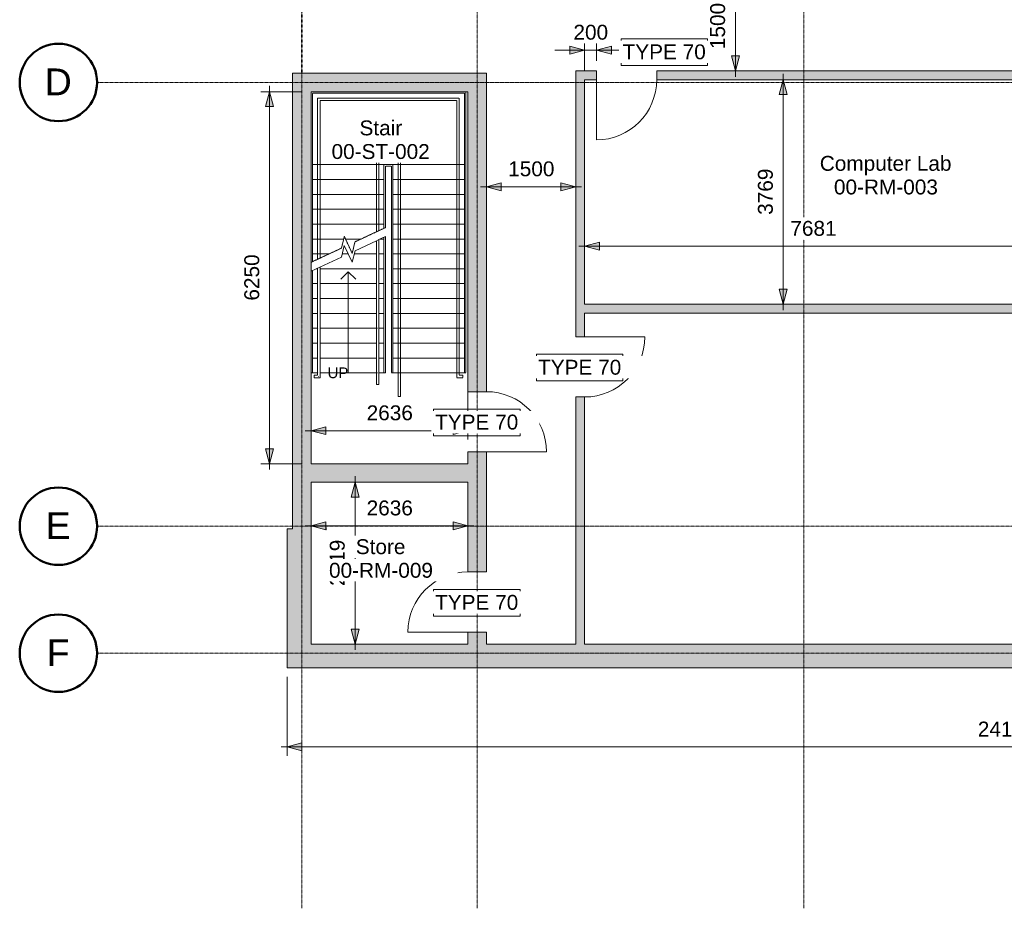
# Model space of a CAD drawing. Header units: millimetres. Extents: x 417482 to 447819, y -400768 to -375709.
# Tile 1 of 5: x 417482 to 434022, y -400768 to -385840. Entities that reach past the tile are written whole.
import ezdxf

# ---------------------------------------------------------------- set-up
doc = ezdxf.new("R2010")
doc.units = ezdxf.units.MM
for name, pattern in [('Dash', [6, 3, -3]), ('Grid Line', [21, 12, -3, 3, -3]), ('Overhead', [4, 2.5, -1.5])]:
    doc.linetypes.add(name, pattern=pattern)
for name, color, linetype, lineweight in [('A-ANNO-DIMS', 211, 'Continuous', 5), ('A-ANNO-DIMS-100', 211, 'Continuous', 5), ('A-AREA', 32, 'Dash', 35), ('A-AREA-IDEN', 2, 'Continuous', 15), ('A-DOOR', 31, 'Continuous', 25), ('A-DOOR-IDEN', 31, 'Continuous', 15), ('A-FLOR-HRAL', 11, 'Continuous', 15), ('A-WALL', 113, 'Continuous', 25), ('A-WALL-PATT', 111, 'Continuous', 25), ('S-GRID', 1, 'Continuous', 5), ('S-GRID-IDEN', 1, 'Continuous', 50), ('S-STRS', 31, 'Continuous', 15), ('S-STRS-ANNO', 31, 'Continuous', 5), ('S-STRS-IDEN', 31, 'Continuous', 15), ('S-STRS-MBND', 31, 'Overhead', 15)]:
    doc.layers.add(name, color=color, linetype=linetype, lineweight=lineweight)
doc.styles.add('Arial', font='arial.ttf', dxfattribs={"height": 180})
doc.styles.add('Arial_1', font='arial.ttf', dxfattribs={"height": 250})
doc.styles.add('Arial_2', font='arial.ttf', dxfattribs={"height": 450})
doc.dimstyles.new('Dim_2_5mm_Arial_Opaque', dxfattribs={"dimscale": 304.8, "dimtxt": 255.06485, "dimasz": 0.82021, "dimexe": 0.492126, "dimexo": 0.492126, "dimgap": 0.328084, "dimtad": 1, "dimdec": 0, "dimzin": 0, "dimdsep": 46, "dimtxsty": 'Arial_1', "dimsah": 1, "dimcen": 0.09, "dimdle": 0.328084, "dimadec": 0, "dimazin": 0, "dimtfac": 1, "dimtdec": 4, "dimtix": 1, "dimtmove": 0, "dimatfit": 3, "dimfxl": 1, "dimtvp": 1, "dimtfill": 1, "dimtolj": 1, "dimtzin": 0, "dimlwd": 15, "dimlwe": 15, "dimarcsym": 2})

# ---------------------------------------------------------------- blocks, each defined once
blk = doc.blocks.new('Doors_IntSgl_1 - 1010x2110mm-585878-00_Digital Design Building')
at = {"layer": 'A-DOOR', "lineweight": 15}
blk.add_line((505, -155), (505, -1165), dxfattribs=at)
blk.add_arc((505, -155), 1010, 180, 270, dxfattribs=at)
blk = doc.blocks.new('Doors_IntSgl_1 - 1010x2110mm-549243-00_Digital Design Building')
at = {"layer": 'A-DOOR', "lineweight": 15}
blk.add_line((505, 75), (505, 1085), dxfattribs=at)
blk.add_arc((505, 75), 1010, 90, 180, dxfattribs=at)
blk = doc.blocks.new('Doors_IntSgl_1 - 1010x2110mm-557114-00_Digital Design Building')
at = {"layer": 'A-DOOR', "lineweight": 15}
blk.add_line((505, 155), (505, 1165), dxfattribs=at)
blk.add_arc((505, 155), 1010, 90, 180, dxfattribs=at)
blk = doc.blocks.new('Handrail Type - Handrail_Internal_-597290-00_Digital Design Building')
at = {"layer": 'A-FLOR-HRAL'}
for p, q in [((422487, -390985), (422487, -391768)), ((422527, -391768), (422527, -390985)), ((422505, -391024), (422509, -391024)), ((422487, -391814), (422427, -391814)), ((422427, -391832), (422427, -391836)), ((422487, -391773), (422487, -391814)), ((422527, -391854), (422527, -391773)), ((422427, -391854), (422527, -391854))]:
    blk.add_line(p, q, dxfattribs=at)
blk.add_open_spline([(422509, -391836), (422509, -391836), (422508, -391835), (422507, -391834), (422506, -391833), (422505, -391832), (422504, -391832)], degree=3, knots=[0.46272837, 0.46272837, 0.46272837, 0.46272837, 0.47916667, 0.5, 0.52083333, 0.53727163, 0.53727163, 0.53727163, 0.53727163], dxfattribs=at)
blk.add_open_spline([(422509, -391774), (422508, -391774), (422507, -391774), (422505, -391774), (422505, -391774)], degree=3, dxfattribs=at)
blk = doc.blocks.new('Handrail Type - Handrail_Internal_-V1-00_Digital Design Building')
at = {"layer": 'A-FLOR-HRAL', "linetype": 'Overhead'}
for p, q in [((422487, -387159), (424866, -387159)), ((422487, -387941), (422487, -387159)), ((422527, -387199), (424826, -387199)), ((422527, -387941), (422527, -387199)), ((424826, -387199), (424826, -388357)), ((424866, -387159), (424866, -388357)), ((422487, -389864), (422487, -387941)), ((422527, -389845), (422527, -387941)), ((424826, -388357), (424826, -391774)), ((424866, -388357), (424866, -391774)), ((422527, -389845), (422487, -389864)), ((424826, -391774), (424826, -391854)), ((424866, -391774), (424866, -391814)), ((424866, -391814), (424926, -391814)), ((424926, -391814), (424926, -391854)), ((424826, -391854), (424926, -391854))]:
    blk.add_line(p, q, dxfattribs=at)
at = {"layer": 'A-FLOR-HRAL'}
for p, q in [((422527, -389995), (422487, -390014)), ((422487, -391774), (422487, -390014)), ((422527, -391774), (422527, -389995)), ((422427, -391814), (422427, -391854)), ((422427, -391814), (422487, -391814)), ((422487, -391814), (422487, -391774)), ((422527, -391854), (422527, -391774)), ((422427, -391854), (422527, -391854))]:
    blk.add_line(p, q, dxfattribs=at)
blk = doc.blocks.new('Top Rail Type - Top Rail_Internal_-597341-00_Digital Design Building')
at = {"layer": 'A-FLOR-HRAL'}
for p, q in [((423476, -390985), (423476, -391768)), ((423516, -391768), (423516, -390985)), ((423494, -391024), (423498, -391024)), ((423476, -391773), (423476, -391969)), ((423516, -391969), (423516, -391773)), ((423494, -391969), (423498, -391969))]:
    blk.add_line(p, q, dxfattribs=at)
blk.add_open_spline([(423498, -391774), (423497, -391774), (423496, -391774), (423495, -391774), (423494, -391774)], degree=3, dxfattribs=at)
blk = doc.blocks.new('Top Rail Type - Top Rail_Internal_-V2-00_Digital Design Building')
at = {"layer": 'A-FLOR-HRAL', "linetype": 'Overhead'}
for p, q in [((423476, -388149), (423877, -388149)), ((423476, -388249), (423476, -388149)), ((423516, -388189), (423837, -388189)), ((423516, -388249), (423516, -388189)), ((423837, -388189), (423837, -388357)), ((423877, -388149), (423877, -388357)), ((423476, -389403), (423476, -388249)), ((423516, -389384), (423516, -388249)), ((423837, -388357), (423837, -391774)), ((423877, -388357), (423877, -391774)), ((423516, -389384), (423476, -389403)), ((423837, -391774), (423837, -392169)), ((423877, -391774), (423877, -392169)), ((423877, -392169), (423837, -392169))]:
    blk.add_line(p, q, dxfattribs=at)
at = {"layer": 'A-FLOR-HRAL'}
for p, q in [((423516, -389534), (423476, -389553)), ((423476, -391774), (423476, -389553)), ((423516, -391774), (423516, -389534)), ((423476, -391969), (423476, -391774)), ((423516, -391969), (423516, -391774)), ((423476, -391969), (423516, -391969))]:
    blk.add_line(p, q, dxfattribs=at)
blk = doc.blocks.new('Doors_IntSgl_1 - 1010x2110mm-549172-00_Digital Design Building')
at = {"layer": 'A-DOOR', "lineweight": 15}
blk.add_line((505, -75), (505, -1085), dxfattribs=at)
blk.add_arc((505, -75), 1010, 180, 270, dxfattribs=at)
blk = doc.blocks.new('DIMBLOCK1-00_Digital Design Building')
at = {"layer": 'A-ANNO-DIMS-100', "lineweight": 20}
for points in [[(423115, -393609), (423048, -393859), (423182, -393859)], [(423115, -396328), (423182, -396078), (423048, -396078)]]:
    blk.add_hatch(color=256, dxfattribs=at).paths.add_polyline_path(points)
for p, q in [((423115, -393609), (423048, -393859)), ((423182, -393859), (423115, -393609)), ((423048, -393859), (423182, -393859)), ((423182, -396078), (423048, -396078)), ((423048, -396078), (423115, -396328)), ((423115, -396328), (423182, -396078))]:
    blk.add_line(p, q, dxfattribs=at)
at = {"layer": 'A-ANNO-DIMS-100', "lineweight": 15}
for p, q in [((423115, -393609), (423088, -393609)), ((423115, -396428), (423115, -393509)), ((423115, -393609), (423265, -393609)), ((423115, -396328), (423088, -396328)), ((423115, -396328), (423265, -396328))]:
    blk.add_line(p, q, dxfattribs=at)
at = {"layer": 'A-ANNO-DIMS-100', "color": 0, "lineweight": 15, "insert": (422691, -395353), "char_height": 250, "width": 922.94, "attachment_point": 1, "rotation": 90, "line_spacing_factor": 0.941778, "style": 'Arial_1', "bg_fill": 3, "box_fill_scale": 1.25, "bg_fill_color": 256, "bg_fill_true_color": 13158600, "bg_fill_transparency": 0}
blk.add_mtext('2719', dxfattribs=at)
blk = doc.blocks.new('DIMBLOCK2-00_Digital Design Building')
at = {"layer": 'A-ANNO-DIMS-100', "lineweight": 20}
for points in [[(422376, -394342), (422626, -394409), (422626, -394275)], [(425012, -394342), (424762, -394275), (424762, -394409)]]:
    blk.add_hatch(color=256, dxfattribs=at).paths.add_polyline_path(points)
for p, q in [((422626, -394275), (422376, -394342)), ((422626, -394409), (422626, -394275)), ((425012, -394342), (424762, -394275)), ((424762, -394275), (424762, -394409)), ((422376, -394342), (422626, -394409)), ((424762, -394409), (425012, -394342))]:
    blk.add_line(p, q, dxfattribs=at)
at = {"layer": 'A-ANNO-DIMS-100', "lineweight": 15}
for p, q in [((422376, -394342), (422376, -394315)), ((425012, -394342), (425012, -394315)), ((422276, -394342), (425112, -394342)), ((422376, -394342), (422376, -394492)), ((425012, -394342), (425012, -394492))]:
    blk.add_line(p, q, dxfattribs=at)
at = {"layer": 'A-ANNO-DIMS-100', "color": 0, "lineweight": 15, "insert": (423310, -393917), "char_height": 250, "width": 922.94, "attachment_point": 1, "line_spacing_factor": 0.941778, "style": 'Arial_1', "bg_fill": 3, "box_fill_scale": 1.25, "bg_fill_color": 256, "bg_fill_true_color": 13158600, "bg_fill_transparency": 0}
blk.add_mtext('2636', dxfattribs=at)
blk = doc.blocks.new('Grid - Standard-590218-00_Digital Design Building')
at = {"layer": 'S-GRID-IDEN'}
blk.add_circle((0, 0), 6.5, dxfattribs=at)
blk = doc.blocks.new('DIMBLOCK3-00_Digital Design Building')
at = {"layer": 'A-ANNO-DIMS-100', "lineweight": 20}
for points in [[(422376, -392744), (422626, -392811), (422626, -392677)], [(425012, -392744), (424762, -392677), (424762, -392811)]]:
    blk.add_hatch(color=256, dxfattribs=at).paths.add_polyline_path(points)
at = {"layer": 'A-ANNO-DIMS-100', "lineweight": 15}
for p, q in [((425012, -392744), (425012, -391924)), ((422276, -392744), (425112, -392744)), ((422376, -392744), (422376, -392717)), ((422376, -392744), (422376, -392894)), ((425012, -392744), (425012, -392894))]:
    blk.add_line(p, q, dxfattribs=at)
at = {"layer": 'A-ANNO-DIMS-100', "lineweight": 20}
for p, q in [((422626, -392677), (422376, -392744)), ((422376, -392744), (422626, -392811)), ((422626, -392811), (422626, -392677)), ((425012, -392744), (424762, -392677)), ((424762, -392677), (424762, -392811)), ((424762, -392811), (425012, -392744))]:
    blk.add_line(p, q, dxfattribs=at)
at = {"layer": 'A-ANNO-DIMS-100', "color": 0, "lineweight": 15, "insert": (423310, -392319), "char_height": 250, "width": 922.94, "attachment_point": 1, "line_spacing_factor": 0.941778, "style": 'Arial_1', "bg_fill": 3, "box_fill_scale": 1.25, "bg_fill_color": 256, "bg_fill_true_color": 13158600, "bg_fill_transparency": 0}
blk.add_mtext('2636', dxfattribs=at)
blk = doc.blocks.new('DIMBLOCK5-00_Digital Design Building')
at = {"layer": 'A-ANNO-DIMS-100', "lineweight": 20}
for points in [[(421680, -387049), (421613, -387299), (421747, -387299)], [(421680, -393299), (421747, -393049), (421613, -393049)]]:
    blk.add_hatch(color=256, dxfattribs=at).paths.add_polyline_path(points)
at = {"layer": 'A-ANNO-DIMS-100', "lineweight": 15}
for p, q in [((421680, -387049), (421530, -387049)), ((421680, -386949), (421680, -393399)), ((421680, -387049), (422226, -387049)), ((421680, -393299), (421530, -393299)), ((421680, -393299), (422226, -393299))]:
    blk.add_line(p, q, dxfattribs=at)
at = {"layer": 'A-ANNO-DIMS-100', "lineweight": 20}
for p, q in [((421680, -387049), (421613, -387299)), ((421747, -387299), (421680, -387049)), ((421613, -387299), (421747, -387299)), ((421747, -393049), (421613, -393049)), ((421613, -393049), (421680, -393299)), ((421680, -393299), (421747, -393049))]:
    blk.add_line(p, q, dxfattribs=at)
at = {"layer": 'A-ANNO-DIMS-100', "color": 0, "lineweight": 15, "insert": (421255, -390559), "char_height": 250, "width": 922.94, "attachment_point": 1, "rotation": 90, "line_spacing_factor": 0.941778, "style": 'Arial_1', "bg_fill": 3, "box_fill_scale": 1.25, "bg_fill_color": 256, "bg_fill_true_color": 13158600, "bg_fill_transparency": 0}
blk.add_mtext('6250', dxfattribs=at)
blk = doc.blocks.new('DIMBLOCK17-00_Digital Design Building')
at = {"layer": 'A-ANNO-DIMS-100', "lineweight": 20}
for points in [[(430308, -386849), (430241, -387099), (430375, -387099)], [(430308, -390618), (430375, -390368), (430241, -390368)]]:
    blk.add_hatch(color=256, dxfattribs=at).paths.add_polyline_path(points)
for p, q in [((430308, -386849), (430241, -387099)), ((430375, -387099), (430308, -386849)), ((430241, -387099), (430375, -387099)), ((430375, -390368), (430241, -390368)), ((430241, -390368), (430308, -390618)), ((430308, -390618), (430375, -390368))]:
    blk.add_line(p, q, dxfattribs=at)
at = {"layer": 'A-ANNO-DIMS-100', "lineweight": 15}
for p, q in [((430308, -386849), (430281, -386849)), ((430308, -390718), (430308, -386749)), ((430308, -386849), (430458, -386849)), ((430308, -390618), (430281, -390618)), ((430308, -390618), (430458, -390618))]:
    blk.add_line(p, q, dxfattribs=at)
at = {"layer": 'A-ANNO-DIMS-100', "color": 0, "lineweight": 15, "insert": (429883, -389118), "char_height": 250, "width": 922.94, "attachment_point": 1, "rotation": 90, "line_spacing_factor": 0.941778, "style": 'Arial_1', "bg_fill": 3, "box_fill_scale": 1.25, "bg_fill_color": 256, "bg_fill_true_color": 13158600, "bg_fill_transparency": 0}
blk.add_mtext('3769', dxfattribs=at)
blk = doc.blocks.new('DIMBLOCK33-00_Digital Design Building')
at = {"layer": 'A-ANNO-DIMS-100', "lineweight": 20}
for points in [[(421974, -398057), (422224, -398124), (422224, -397990)], [(446140, -398057), (445890, -397990), (445890, -398124)]]:
    blk.add_hatch(color=256, dxfattribs=at).paths.add_polyline_path(points)
at = {"layer": 'A-ANNO-DIMS-100', "lineweight": 15}
for p, q in [((421974, -398057), (421974, -396880)), ((446140, -398057), (446140, -396880)), ((421874, -398057), (446240, -398057)), ((421974, -398057), (421974, -398207)), ((446140, -398057), (446140, -398207))]:
    blk.add_line(p, q, dxfattribs=at)
at = {"layer": 'A-ANNO-DIMS-100', "lineweight": 20}
for p, q in [((422224, -397990), (421974, -398057)), ((421974, -398057), (422224, -398124)), ((422224, -398124), (422224, -397990)), ((446140, -398057), (445890, -397990)), ((445890, -397990), (445890, -398124)), ((445890, -398124), (446140, -398057))]:
    blk.add_line(p, q, dxfattribs=at)
at = {"layer": 'A-ANNO-DIMS-100', "color": 0, "lineweight": 15, "insert": (433577, -397632), "char_height": 250, "width": 1153.68, "attachment_point": 1, "line_spacing_factor": 0.941778, "style": 'Arial_1', "bg_fill": 3, "box_fill_scale": 1.25, "bg_fill_color": 256, "bg_fill_true_color": 13158600, "bg_fill_transparency": 0}
blk.add_mtext('24166', dxfattribs=at)
blk = doc.blocks.new('DIMBLOCK36-00_Digital Design Building')
at = {"layer": 'A-ANNO-DIMS-100', "lineweight": 20}
for points in [[(426972, -386349), (426722, -386282), (426722, -386416)], [(427172, -386349), (427422, -386416), (427422, -386282)]]:
    blk.add_hatch(color=256, dxfattribs=at).paths.add_polyline_path(points)
at = {"layer": 'A-ANNO-DIMS-100', "lineweight": 15}
for p, q in [((426972, -386349), (426972, -386199)), ((427172, -386349), (427172, -386199)), ((426474, -386349), (427671, -386349)), ((426972, -386349), (426972, -386699)), ((427172, -386349), (427172, -386529))]:
    blk.add_line(p, q, dxfattribs=at)
at = {"layer": 'A-ANNO-DIMS-100', "lineweight": 20}
for p, q in [((426972, -386349), (426722, -386282)), ((426722, -386282), (426722, -386416)), ((426722, -386416), (426972, -386349)), ((427422, -386282), (427172, -386349)), ((427172, -386349), (427422, -386416)), ((427422, -386416), (427422, -386282))]:
    blk.add_line(p, q, dxfattribs=at)
at = {"layer": 'A-ANNO-DIMS-100', "color": 0, "lineweight": 15, "insert": (426784, -385925), "char_height": 250, "width": 692.21, "attachment_point": 1, "line_spacing_factor": 0.941778, "style": 'Arial_1', "bg_fill": 3, "box_fill_scale": 1.25, "bg_fill_color": 256, "bg_fill_true_color": 13158600, "bg_fill_transparency": 0}
blk.add_mtext('200', dxfattribs=at)
blk = doc.blocks.new('DIMBLOCK37-00_Digital Design Building')
at = {"layer": 'A-ANNO-DIMS-100', "lineweight": 20}
for points in [[(429506, -385199), (429439, -385449), (429573, -385449)], [(429506, -386699), (429573, -386449), (429439, -386449)]]:
    blk.add_hatch(color=256, dxfattribs=at).paths.add_polyline_path(points)
at = {"layer": 'A-ANNO-DIMS-100', "lineweight": 15}
for p, q in [((429506, -385199), (429356, -385199)), ((429506, -385099), (429506, -386799)), ((429506, -385199), (429533, -385199)), ((429506, -386699), (429356, -386699)), ((429506, -386699), (429533, -386699))]:
    blk.add_line(p, q, dxfattribs=at)
at = {"layer": 'A-ANNO-DIMS-100', "lineweight": 20}
for p, q in [((429506, -385199), (429439, -385449)), ((429573, -385449), (429506, -385199)), ((429439, -385449), (429573, -385449)), ((429573, -386449), (429439, -386449)), ((429439, -386449), (429506, -386699)), ((429506, -386699), (429573, -386449))]:
    blk.add_line(p, q, dxfattribs=at)
at = {"layer": 'A-ANNO-DIMS-100', "color": 0, "lineweight": 15, "insert": (429081, -386334), "char_height": 250, "width": 922.94, "attachment_point": 1, "rotation": 90, "line_spacing_factor": 0.941778, "style": 'Arial_1', "bg_fill": 3, "box_fill_scale": 1.25, "bg_fill_color": 256, "bg_fill_true_color": 13158600, "bg_fill_transparency": 0}
blk.add_mtext('1500', dxfattribs=at)
blk = doc.blocks.new('DIMBLOCK38-00_Digital Design Building')
at = {"layer": 'A-ANNO-DIMS-100', "lineweight": 20}
for points in [[(425322, -388645), (425572, -388712), (425572, -388578)], [(426822, -388645), (426572, -388578), (426572, -388712)]]:
    blk.add_hatch(color=256, dxfattribs=at).paths.add_polyline_path(points)
at = {"layer": 'A-ANNO-DIMS-100', "lineweight": 15}
for p, q in [((425222, -388645), (426922, -388645)), ((425322, -388645), (425322, -388618)), ((425322, -388645), (425322, -388795)), ((426822, -388645), (426822, -388618)), ((426822, -388645), (426822, -388795))]:
    blk.add_line(p, q, dxfattribs=at)
at = {"layer": 'A-ANNO-DIMS-100', "lineweight": 20}
for p, q in [((425572, -388578), (425322, -388645)), ((425322, -388645), (425572, -388712)), ((425572, -388712), (425572, -388578)), ((426822, -388645), (426572, -388578)), ((426572, -388578), (426572, -388712)), ((426572, -388712), (426822, -388645))]:
    blk.add_line(p, q, dxfattribs=at)
at = {"layer": 'A-ANNO-DIMS-100', "color": 0, "lineweight": 15, "insert": (425688, -388220), "char_height": 250, "width": 922.94, "attachment_point": 1, "line_spacing_factor": 0.941778, "style": 'Arial_1', "bg_fill": 3, "box_fill_scale": 1.25, "bg_fill_color": 256, "bg_fill_true_color": 13158600, "bg_fill_transparency": 0}
blk.add_mtext('1500', dxfattribs=at)
blk = doc.blocks.new('DIMBLOCK39-00_Digital Design Building')
at = {"layer": 'A-ANNO-DIMS-100', "lineweight": 20}
for points in [[(426972, -389645), (427222, -389712), (427222, -389578)], [(434653, -389645), (434403, -389578), (434403, -389712)]]:
    blk.add_hatch(color=256, dxfattribs=at).paths.add_polyline_path(points)
at = {"layer": 'A-ANNO-DIMS-100', "lineweight": 15}
for p, q in [((426872, -389645), (434753, -389645)), ((426972, -389645), (426972, -389618)), ((426972, -389645), (426972, -389795)), ((434653, -389645), (434653, -389618)), ((434653, -389645), (434653, -389795))]:
    blk.add_line(p, q, dxfattribs=at)
at = {"layer": 'A-ANNO-DIMS-100', "lineweight": 20}
for p, q in [((427222, -389578), (426972, -389645)), ((426972, -389645), (427222, -389712)), ((427222, -389712), (427222, -389578)), ((434653, -389645), (434403, -389578)), ((434403, -389578), (434403, -389712)), ((434403, -389712), (434653, -389645))]:
    blk.add_line(p, q, dxfattribs=at)
at = {"layer": 'A-ANNO-DIMS-100', "color": 0, "lineweight": 15, "insert": (430428, -389220), "char_height": 250, "width": 922.94, "attachment_point": 1, "line_spacing_factor": 0.941778, "style": 'Arial_1', "bg_fill": 3, "box_fill_scale": 1.25, "bg_fill_color": 256, "bg_fill_true_color": 13158600, "bg_fill_transparency": 0}
blk.add_mtext('7681', dxfattribs=at)

msp = doc.modelspace()

# ---------------------------------------------------------------- hatches: boundary and pattern name
at = {"layer": 'A-WALL-PATT'}
h = msp.add_hatch(color=256, dxfattribs=at)
h.paths.add_polyline_path([(425322.3, -396328), (425322.3, -396128), (425012.3, -396128), (425012.3, -396328)])
h.paths.add_polyline_path([(425322.3, -395118), (425322.3, -393099), (425012.3, -393099), (425012.3, -395118)])
h.paths.add_polyline_path([(425012.3, -392089), (425322.3, -392089), (425322.3, -386739), (425012.3, -386739), (425012.3, -388435.4)])
h.paths.add_polyline_path([(425012.3, -385199), (425322.3, -385199), (425322.3, -381550), (425012.3, -381550), (425012.3, -385049)])
h = msp.add_hatch(color=256, dxfattribs=at)
h.paths.add_polyline_path([(440506, -386849), (441142.3, -386849), (441142.3, -386699), (439558.3, -386699), (439558.3, -386849)])
h.paths.add_polyline_path([(427172.3, -386849), (427172.3, -386699), (426822.3, -386699), (426822.3, -386849), (426972.3, -386849)])
h.paths.add_polyline_path([(438548.3, -386849), (438548.3, -386699), (428182.3, -386699), (428182.3, -386849), (438348.3, -386849)])
for points in [[(422376.3, -387049), (425012.3, -387049), (425012.3, -386739), (422066.3, -386739), (422066.3, -387049)], [(422066.3, -394395), (422376.3, -394395), (422376.3, -387049), (422066.3, -387049), (422066.3, -393609)], [(441142.3, -390768), (441142.3, -390618), (426972.3, -390618), (426972.3, -390768), (438348.3, -390768)], [(422376.3, -393609), (425012.3, -393609), (425012.3, -393299), (422376.3, -393299), (422376.3, -393322.5)], [(422066.3, -396328), (422376.3, -396328), (422376.3, -394395), (421974.3, -394395), (421974.3, -396328)], [(445738.3, -396730), (445738.3, -396328), (421974.3, -396328), (421974.3, -396730), (443338.3, -396730)]]:
    msp.add_hatch(color=256, dxfattribs=at).paths.add_polyline_path(points)
h = msp.add_hatch(color=256, dxfattribs=at)
h.paths.add_polyline_path([(426972.3, -396328), (426972.3, -392178), (426822.3, -392178), (426822.3, -396328)])
h.paths.add_polyline_path([(426972.3, -391168), (426972.3, -386849), (426822.3, -386849), (426822.3, -391168)])

# ---------------------------------------------------------------- linework, layer by layer
at = {"layer": 'A-AREA'}
msp.add_line((422221.3, -386739), (422221.3, -385124), dxfattribs=at)
at = {"layer": 'A-DOOR-IDEN', "lineweight": 5, "flags": 128}
for points in [[(426164.6, -391461), (427616.6, -391461), (427616.6, -391908), (426164.6, -391908)], [(424434.6, -395411), (425886.6, -395411), (425886.6, -395858), (424434.6, -395858)]]:
    msp.add_lwpolyline(points, close=True, dxfattribs=at)
at = {"layer": 'A-WALL', "lineweight": 20}
for p, q in [((427172.3, -386699), (426822.3, -386699)), ((426822.3, -386699), (426822.3, -391168)), ((427172.3, -386849), (427172.3, -386699)), ((438548.3, -386699), (428182.3, -386699)), ((428182.3, -386699), (428182.3, -386849)), ((425322.3, -386739), (422066.3, -386739)), ((422066.3, -386739), (422066.3, -394395)), ((425322.3, -392089), (425322.3, -386739)), ((426972.3, -386849), (427172.3, -386849)), ((426972.3, -390618), (426972.3, -386849)), ((428182.3, -386849), (434652.9, -386849)), ((422376.3, -387049), (425012.3, -387049)), ((422376.3, -393299), (422376.3, -387049)), ((425012.3, -387049), (425012.3, -392089)), ((434652.9, -390618), (426972.3, -390618)), ((426972.3, -391168), (426972.3, -390768)), ((426972.3, -390768), (441142.3, -390768)), ((426822.3, -391168), (426972.3, -391168)), ((425012.3, -392089), (425322.3, -392089)), ((426972.3, -392178), (426822.3, -392178)), ((426822.3, -392178), (426822.3, -396328)), ((426972.3, -396328), (426972.3, -392178)), ((425012.3, -393099), (425012.3, -393299)), ((425322.3, -393099), (425012.3, -393099)), ((425322.3, -395118), (425322.3, -393099)), ((425012.3, -393299), (422376.3, -393299)), ((422376.3, -396328), (422376.3, -393609)), ((422376.3, -393609), (425012.3, -393609)), ((425012.3, -393609), (425012.3, -395118)), ((422066.3, -394395), (421974.3, -394395)), ((421974.3, -394395), (421974.3, -396730)), ((425012.3, -395118), (425322.3, -395118)), ((425012.3, -396128), (425012.3, -396328)), ((425322.3, -396128), (425012.3, -396128)), ((425322.3, -396328), (425322.3, -396128)), ((425012.3, -396328), (422376.3, -396328)), ((426822.3, -396328), (425322.3, -396328)), ((441142.3, -396328), (426972.3, -396328)), ((421974.3, -396730), (446140.3, -396730))]:
    msp.add_line(p, q, dxfattribs=at)
at = {"layer": 'S-GRID', "linetype": 'Grid Line'}
for p, q in [((430653.3, -400768.3), (430653.3, -377008.9)), ((447818.5, -386894), (418781.7, -386894))]:
    msp.add_line(p, q, dxfattribs=at)
at = {"layer": 'S-STRS', "linetype": 'Overhead'}
for p, q in [((423537.4, -389524), (423601.3, -389524)), ((422900.9, -389774), (423001.3, -389774)), ((423101.8, -389774), (423475.9, -389774)), ((423515.9, -389774), (423601.3, -389774)), ((422465.2, -390024), (422486.7, -390024)), ((422526.7, -390024), (423475.9, -390024)), ((423515.9, -390024), (423601.3, -390024)), ((422401.3, -390274), (422486.7, -390274)), ((422526.7, -390274), (423475.9, -390274)), ((423515.9, -390274), (423601.3, -390274)), ((422401.3, -390524), (422486.7, -390524)), ((422526.7, -390524), (423475.9, -390524)), ((423515.9, -390524), (423601.3, -390524)), ((422401.3, -390774), (422486.7, -390774)), ((422526.7, -390774), (423475.9, -390774)), ((423515.9, -390774), (423601.3, -390774)), ((422401.3, -391024), (422486.7, -391024)), ((422526.7, -391024), (423475.9, -391024)), ((423515.9, -391024), (423601.3, -391024)), ((422401.3, -391274), (422486.7, -391274)), ((422526.7, -391274), (423475.9, -391274)), ((423515.9, -391274), (423601.3, -391274)), ((422401.3, -391524), (422486.7, -391524)), ((422526.7, -391524), (423475.9, -391524)), ((423515.9, -391524), (423601.3, -391524)), ((422401.3, -391774), (422486.7, -391774)), ((422526.7, -391774), (423475.9, -391774)), ((423515.9, -391774), (423601.3, -391774))]:
    msp.add_line(p, q, dxfattribs=at)
at = {"layer": 'S-STRS'}
for p, q in [((423537.4, -389524), (423601.3, -389524)), ((423601.3, -389524), (423601.3, -389494.2)), ((423601.3, -389774), (423601.3, -389524)), ((423626.3, -391774), (423626.3, -389482.6)), ((422900.9, -389774), (423001.3, -389774)), ((423101.8, -389774), (423475.9, -389774)), ((423515.9, -389774), (423601.3, -389774)), ((423601.3, -390024), (423601.3, -389774)), ((422465.2, -390024), (422486.7, -390024)), ((422526.7, -390024), (423475.9, -390024)), ((423515.9, -390024), (423601.3, -390024)), ((423601.3, -390274), (423601.3, -390024)), ((422401.3, -390274), (422401.3, -390053.8)), ((422401.3, -390524), (422401.3, -390274)), ((422401.3, -390274), (422486.7, -390274)), ((422526.7, -390274), (423475.9, -390274)), ((423515.9, -390274), (423601.3, -390274)), ((423601.3, -390524), (423601.3, -390274)), ((422401.3, -390774), (422401.3, -390524)), ((422401.3, -390524), (422486.7, -390524)), ((422526.7, -390524), (423475.9, -390524)), ((423515.9, -390524), (423601.3, -390524)), ((423601.3, -390774), (423601.3, -390524)), ((422401.3, -391024), (422401.3, -390774)), ((422401.3, -390774), (422486.7, -390774)), ((422526.7, -390774), (423475.9, -390774)), ((423515.9, -390774), (423601.3, -390774)), ((423601.3, -391024), (423601.3, -390774)), ((422401.3, -391274), (422401.3, -391024)), ((422401.3, -391024), (422486.7, -391024)), ((422526.7, -391024), (423475.9, -391024)), ((423515.9, -391024), (423601.3, -391024)), ((423601.3, -391274), (423601.3, -391024)), ((422401.3, -391524), (422401.3, -391274)), ((422401.3, -391274), (422486.7, -391274)), ((422526.7, -391274), (423475.9, -391274)), ((423515.9, -391274), (423601.3, -391274)), ((423601.3, -391524), (423601.3, -391274)), ((422401.3, -391774), (422401.3, -391524)), ((422401.3, -391524), (422486.7, -391524)), ((422526.7, -391524), (423475.9, -391524)), ((423515.9, -391524), (423601.3, -391524)), ((423601.3, -391774), (423601.3, -391524)), ((422376.3, -391774), (422401.3, -391774)), ((422401.3, -391774), (422486.7, -391774)), ((422526.7, -391774), (423475.9, -391774)), ((423515.9, -391774), (423601.3, -391774)), ((423601.3, -391774), (423626.3, -391774))]:
    msp.add_line(p, q, dxfattribs=at)
at = {"layer": 'S-STRS-ANNO'}
for p, q in [((423001.3, -390074), (422876.3, -390199)), ((423001.3, -390274), (423001.3, -390074)), ((423001.3, -390074), (423126.3, -390199)), ((423001.3, -390524), (423001.3, -390274)), ((423001.3, -390774), (423001.3, -390524)), ((423001.3, -391024), (423001.3, -390774)), ((423001.3, -391274), (423001.3, -391024)), ((423001.3, -391524), (423001.3, -391274)), ((423001.3, -391774), (423001.3, -391524))]:
    msp.add_line(p, q, dxfattribs=at)
at = {"layer": 'S-STRS-MBND'}
for p, q in [((422376.3, -387049), (422376.3, -388236.1)), ((424976.3, -387049), (422376.3, -387049)), ((424976.3, -388061.9), (424976.3, -387049)), ((422401.3, -387074), (422401.3, -388236.1)), ((424951.3, -387074), (422401.3, -387074)), ((424951.3, -388061.9), (424951.3, -387074)), ((424951.3, -388061.9), (424951.3, -391774)), ((424976.3, -388061.9), (424976.3, -391774)), ((422376.3, -389569.4), (422376.3, -388236.1)), ((422401.3, -389903.8), (422401.3, -388236.1)), ((422401.3, -388274), (423601.3, -388274)), ((422401.3, -388274), (423601.3, -388274)), ((423601.3, -388274), (423601.3, -388299)), ((423601.3, -388274), (423726.3, -388274)), ((423601.3, -388299), (423601.3, -388274)), ((423601.3, -389344.2), (423601.3, -388299)), ((423626.3, -388299), (423726.3, -388299)), ((423626.3, -389332.6), (423626.3, -388299)), ((423751.3, -388274), (423726.3, -388274)), ((423726.3, -388299), (423726.3, -391774)), ((423751.3, -388274), (423751.3, -391774)), ((424951.3, -388274), (423751.3, -388274)), ((424951.3, -388274), (423751.3, -388274)), ((422401.3, -388524), (423601.3, -388524)), ((422401.3, -388524), (423601.3, -388524)), ((424951.3, -388524), (423751.3, -388524)), ((424951.3, -388524), (423751.3, -388524)), ((422401.3, -388774), (423601.3, -388774)), ((422401.3, -388774), (423601.3, -388774)), ((424951.3, -388774), (423751.3, -388774)), ((424951.3, -388774), (423751.3, -388774)), ((422401.3, -389024), (423601.3, -389024)), ((422401.3, -389024), (423601.3, -389024)), ((424951.3, -389024), (423751.3, -389024)), ((424951.3, -389024), (423751.3, -389024)), ((422401.3, -389274), (423601.3, -389274)), ((422401.3, -389274), (423601.3, -389274)), ((423626.3, -389332.6), (423114.6, -389571.2)), ((424951.3, -389274), (423751.3, -389274)), ((424951.3, -389274), (423751.3, -389274)), ((422401.3, -389524), (422925.2, -389524)), ((422401.3, -389524), (422925.2, -389524)), ((422935.3, -389482.4), (422888, -389676.8)), ((423067.4, -389765.6), (422935.3, -389482.4)), ((422954.7, -389524), (423215.8, -389524)), ((422954.7, -389524), (423215.8, -389524)), ((424951.3, -389524), (423751.3, -389524)), ((424951.3, -389524), (423751.3, -389524)), ((422888, -389676.8), (422376.3, -389915.4)), ((423114.6, -389571.2), (423067.4, -389765.6)), ((422401.3, -389774), (422679.6, -389774)), ((422401.3, -389774), (422679.6, -389774)), ((424951.3, -389774), (423751.3, -389774)), ((424951.3, -389774), (423751.3, -389774)), ((424951.3, -390024), (423751.3, -390024)), ((424951.3, -390024), (423751.3, -390024)), ((424951.3, -390274), (423751.3, -390274)), ((424951.3, -390274), (423751.3, -390274)), ((424951.3, -390524), (423751.3, -390524)), ((424951.3, -390524), (423751.3, -390524)), ((424951.3, -390774), (423751.3, -390774)), ((424951.3, -390774), (423751.3, -390774)), ((424951.3, -391024), (423751.3, -391024)), ((424951.3, -391024), (423751.3, -391024)), ((424951.3, -391274), (423751.3, -391274)), ((424951.3, -391274), (423751.3, -391274)), ((424951.3, -391524), (423751.3, -391524)), ((424951.3, -391524), (423751.3, -391524)), ((423726.3, -391774), (423751.3, -391774)), ((424951.3, -391774), (423751.3, -391774)), ((424951.3, -391774), (424976.3, -391774))]:
    msp.add_line(p, q, dxfattribs=at)
at = {"layer": 'S-STRS-MBND', "linetype": 'Continuous', "lineweight": 18}
for p, q in [((423626.3, -389482.6), (423515.9, -389534)), ((422935.3, -389632.4), (422888, -389826.8)), ((423067.4, -389915.6), (422935.3, -389632.4)), ((423475.9, -389552.7), (423114.6, -389721.2)), ((422888, -389826.8), (422376.3, -390065.4)), ((423114.6, -389721.2), (423067.4, -389915.6))]:
    msp.add_line(p, q, dxfattribs=at)

# ---------------------------------------------------------------- block references
at = {"layer": 'A-DOOR'}
for name, p, rotation in [('Doors_IntSgl_1 - 1010x2110mm-549243-00_Digital Design Building', (427677.3, -386774), 180), ('Doors_IntSgl_1 - 1010x2110mm-549172-00_Digital Design Building', (426897.3, -391673), 90), ('Doors_IntSgl_1 - 1010x2110mm-557114-00_Digital Design Building', (425167.3, -392594), 270), ('Doors_IntSgl_1 - 1010x2110mm-585878-00_Digital Design Building', (425167.3, -395623), 270)]:
    msp.add_blockref(name, p, dxfattribs=dict(at, rotation=rotation))
at = {"layer": 'A-FLOR-HRAL'}
for name in ['Handrail Type - Handrail_Internal_-V1-00_Digital Design Building', 'Top Rail Type - Top Rail_Internal_-V2-00_Digital Design Building', 'Handrail Type - Handrail_Internal_-597290-00_Digital Design Building', 'Top Rail Type - Top Rail_Internal_-597341-00_Digital Design Building']:
    msp.add_blockref(name, (0, 0), dxfattribs=at)
at = {"layer": 'S-GRID-IDEN', "xscale": 99.99999999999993, "yscale": 99.99999999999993, "zscale": 99.99999999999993, "rotation": 89.99999999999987}
for p in [(418131.7, -386894), (418131.7, -394349), (418131.7, -396483)]:
    msp.add_blockref('Grid - Standard-590218-00_Digital Design Building', p, dxfattribs=at)

# ---------------------------------------------------------------- texts
at = {"layer": 'A-AREA-IDEN', "lineweight": 5, "insert": (430922.2, -388128.1), "char_height": 250, "width": 2669.619, "attachment_point": 1, "style": 'Arial_1', "bg_fill": 3, "box_fill_scale": 1.25, "bg_fill_color": 256, "bg_fill_true_color": 13158600, "bg_fill_transparency": 0}
msp.add_mtext('Computer Lab', dxfattribs=at)
at = {"layer": 'S-STRS-IDEN', "lineweight": 5, "insert": (422653.8, -391681.6), "char_height": 180, "width": 417.019, "attachment_point": 1, "line_spacing_factor": 0.941778, "style": 'Arial'}
msp.add_mtext('UP', dxfattribs=at)

# ---------------------------------------------------------------- next in the draw order: texts
at = {"layer": 'A-AREA-IDEN', "lineweight": 5, "char_height": 250, "attachment_point": 1, "style": 'Arial_1', "bg_fill": 3, "box_fill_scale": 1.25, "bg_fill_color": 256, "bg_fill_true_color": 13158600, "bg_fill_transparency": 0}
for s, insert, width in [('Stair', (423190.1, -387532.6), 865.822), ('00-ST-002', (422720.4, -387929.4), 1996.202), ('00-RM-003', (431160.3, -388524.9), 2100.421)]:
    msp.add_mtext(s, dxfattribs=dict(at, insert=insert, width=width))
at = {"layer": 'A-DOOR-IDEN', "lineweight": 5, "insert": (426189.6, -391553.5), "char_height": 250, "width": 1691.561, "attachment_point": 1, "style": 'Arial_1', "bg_fill": 3, "box_fill_scale": 1.25, "bg_fill_color": 256, "bg_fill_true_color": 13158600, "bg_fill_transparency": 0}
msp.add_mtext('TYPE 70', dxfattribs=at)
at = {"layer": 'S-GRID-IDEN', "lineweight": 5, "char_height": 450, "attachment_point": 1, "style": 'Arial_2', "bg_fill": 3, "box_fill_scale": 1.25, "bg_fill_color": 256, "bg_fill_true_color": 13158600, "bg_fill_transparency": 0}
for s, insert, width in [('D', (417902.8, -386659), 553.164), ('E', (417919.3, -394114), 513.08), ('F', (417935.8, -396248), 472.996)]:
    msp.add_mtext(s, dxfattribs=dict(at, insert=insert, width=width))

# ---------------------------------------------------------------- next in the draw order: dimensions: what is measured, and where the dimension line sits
at = {"layer": 'A-ANNO-DIMS', "lineweight": 15}
for base, p1, p2, override, picture, middle in [((429505.8, -386699), (429682.6, -385199), (429682.6, -386699), {"dimpost": '<>', "dimfxl": 1500}, 'DIMBLOCK37-00_Digital Design Building', (429278.2, -385949)), ((430308, -386849), (430131.2, -390618), (430131.2, -386849), {"dimpost": '<>', "dimfxl": 3769}, 'DIMBLOCK17-00_Digital Design Building', (430080.3, -388733.5)), ((423115.2, -393609), (422938.4, -396328), (422938.4, -393609), {"dimpost": '<>', "dimfxl": 2719}, 'DIMBLOCK1-00_Digital Design Building', (422887.5, -394968.5))]:
    dim = msp.add_linear_dim(base=base, p1=p1, p2=p2, angle=90, dimstyle='Dim_2_5mm_Arial_Opaque', override=override, dxfattribs=at)
    dim.commit()
    dim.dimension.update_dxf_attribs({"geometry": picture, "text_midpoint": middle})
dim = msp.add_linear_dim(base=(427172.3, -386349.1), p1=(426972.3, -386849), p2=(427172.3, -386679), dimstyle='Dim_2_5mm_Arial_Opaque', override={"dimpost": '<>', "dimfxl": 262.488095}, dxfattribs=at)
dim.commit()
dim.dimension.update_dxf_attribs({"geometry": 'DIMBLOCK36-00_Digital Design Building', "text_midpoint": (427072.3, -386121.4)})

# ---------------------------------------------------------------- next in the draw order: linework, layer by layer
at = {"layer": 'A-DOOR-IDEN', "lineweight": 5, "flags": 128}
msp.add_lwpolyline([(427584.6, -386162), (429036.6, -386162), (429036.6, -386609), (427584.6, -386609)], close=True, dxfattribs=at)
at = {"layer": 'S-GRID', "linetype": 'Grid Line'}
msp.add_line((447818.5, -396483), (418781.7, -396483), dxfattribs=at)

# ---------------------------------------------------------------- next in the draw order: texts
at = {"layer": 'A-AREA-IDEN', "lineweight": 5, "insert": (422677.9, -394964.7), "char_height": 250, "width": 2100.421, "attachment_point": 1, "style": 'Arial_1', "bg_fill": 3, "box_fill_scale": 1.25, "bg_fill_color": 256, "bg_fill_true_color": 13158600, "bg_fill_transparency": 0}
msp.add_mtext('00-RM-009', dxfattribs=at)

# ---------------------------------------------------------------- next in the draw order: dimensions: what is measured, and where the dimension line sits
at = {"layer": 'A-ANNO-DIMS', "lineweight": 15}
for base, p1, p2, override, picture, middle in [((434652.9, -389644.8), (426972.3, -389468), (434652.9, -389468), {"dimpost": '<>', "dimfxl": 7680.555556}, 'DIMBLOCK39-00_Digital Design Building', (430812.6, -389417.1)), ((425012.3, -394341.8), (422376.3, -394165), (425012.3, -394165), {"dimpost": '<>', "dimfxl": 2636}, 'DIMBLOCK2-00_Digital Design Building', (423694.3, -394114))]:
    dim = msp.add_linear_dim(base=base, p1=p1, p2=p2, dimstyle='Dim_2_5mm_Arial_Opaque', override=override, dxfattribs=at)
    dim.commit()
    dim.dimension.update_dxf_attribs({"geometry": picture, "text_midpoint": middle})

# ---------------------------------------------------------------- next in the draw order: linework, layer by layer
at = {"layer": 'S-GRID', "linetype": 'Grid Line'}
for p, q in [((422221.3, -400768.3), (422221.3, -377008.9)), ((425167.3, -400768.3), (425167.3, -377008.9)), ((447818.5, -394349), (418781.7, -394349))]:
    msp.add_line(p, q, dxfattribs=at)

# ---------------------------------------------------------------- next in the draw order: texts
at = {"layer": 'A-AREA-IDEN', "lineweight": 5, "insert": (423127.7, -394567.9), "char_height": 250, "width": 1010.126, "attachment_point": 1, "style": 'Arial_1', "bg_fill": 3, "box_fill_scale": 1.25, "bg_fill_color": 256, "bg_fill_true_color": 13158600, "bg_fill_transparency": 0}
msp.add_mtext('Store', dxfattribs=at)
at = {"layer": 'A-DOOR-IDEN', "lineweight": 5, "insert": (427609.6, -386254.5), "char_height": 250, "width": 1691.561, "attachment_point": 1, "style": 'Arial_1', "bg_fill": 3, "box_fill_scale": 1.25, "bg_fill_color": 256, "bg_fill_true_color": 13158600, "bg_fill_transparency": 0}
msp.add_mtext('TYPE 70', dxfattribs=at)

# ---------------------------------------------------------------- next in the draw order: texts
at = {"layer": 'A-DOOR-IDEN', "lineweight": 5, "insert": (424459.6, -395503.5), "char_height": 250, "width": 1691.561, "attachment_point": 1, "style": 'Arial_1', "bg_fill": 3, "box_fill_scale": 1.25, "bg_fill_color": 256, "bg_fill_true_color": 13158600, "bg_fill_transparency": 0}
msp.add_mtext('TYPE 70', dxfattribs=at)

# ---------------------------------------------------------------- next in the draw order: dimensions: what is measured, and where the dimension line sits
at = {"layer": 'A-ANNO-DIMS', "lineweight": 15}
for base, p1, p2, override, picture, middle in [((426822.3, -388644.8), (425322.3, -388468), (426822.3, -388468), {"dimpost": '<>', "dimfxl": 1500}, 'DIMBLOCK38-00_Digital Design Building', (426072.3, -388417.1)), ((425012.3, -392744), (422376.3, -392567.2), (425012.3, -391774), {"dimpost": '<>', "dimfxl": 2752.767457}, 'DIMBLOCK3-00_Digital Design Building', (423694.3, -392516.3)), ((446140.3, -398057), (421974.3, -396730), (446140.3, -396730), {"dimpost": '<>', "dimfxl": 24166}, 'DIMBLOCK33-00_Digital Design Building', (434057.3, -397829.3))]:
    dim = msp.add_linear_dim(base=base, p1=p1, p2=p2, dimstyle='Dim_2_5mm_Arial_Opaque', override=override, dxfattribs=at)
    dim.commit()
    dim.dimension.update_dxf_attribs({"geometry": picture, "text_midpoint": middle})

# ---------------------------------------------------------------- next in the draw order: linework, layer by layer
at = {"layer": 'A-DOOR-IDEN', "lineweight": 5, "flags": 128}
msp.add_lwpolyline([(424434.6, -392382), (425886.6, -392382), (425886.6, -392829), (424434.6, -392829)], close=True, dxfattribs=at)

# ---------------------------------------------------------------- next in the draw order: dimensions: what is measured, and where the dimension line sits
at = {"layer": 'A-ANNO-DIMS', "lineweight": 15}
dim = msp.add_linear_dim(base=(421680, -393299), p1=(422376.3, -387049), p2=(422376.3, -393299), angle=90, dimstyle='Dim_2_5mm_Arial_Opaque', override={"dimpost": '<>', "dimfxl": 6250}, dxfattribs=at)
dim.commit()
dim.dimension.update_dxf_attribs({"geometry": 'DIMBLOCK5-00_Digital Design Building', "text_midpoint": (421452.4, -390174)})

# ---------------------------------------------------------------- next in the draw order: texts
at = {"layer": 'A-DOOR-IDEN', "lineweight": 5, "insert": (424459.6, -392474.5), "char_height": 250, "width": 1691.561, "attachment_point": 1, "style": 'Arial_1', "bg_fill": 3, "box_fill_scale": 1.25, "bg_fill_color": 256, "bg_fill_true_color": 13158600, "bg_fill_transparency": 0}
msp.add_mtext('TYPE 70', dxfattribs=at)

doc.saveas('drawing.dxf')
